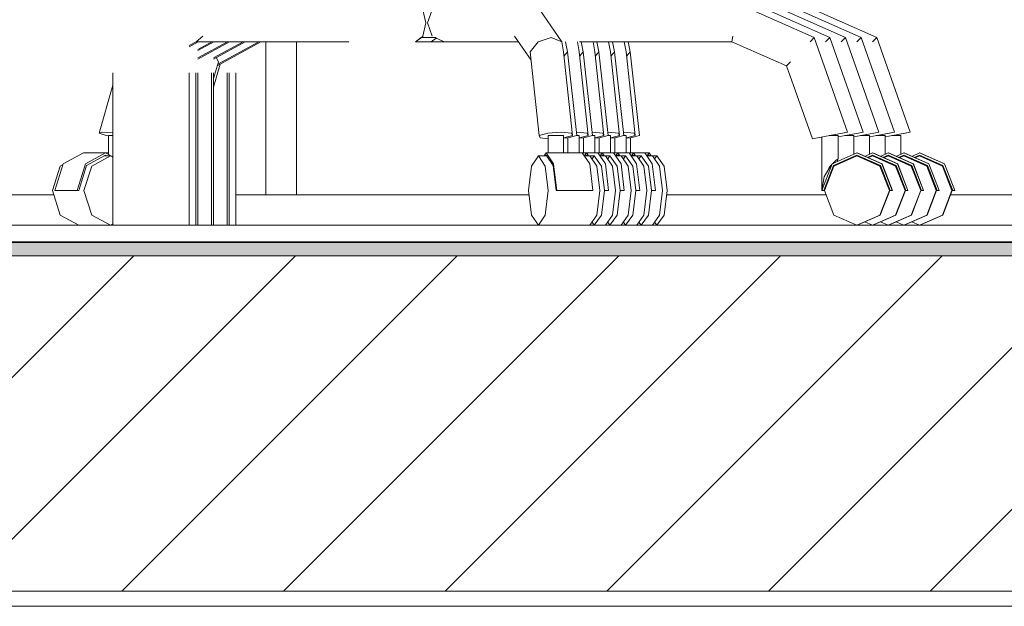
# Model space of a CAD drawing. Header units: millimetres. Extents: x 17009 to 157603, y -19950 to 21829.
# Tile 106 of 208: x 43994 to 44640, y 16580 to 16965. Entities that reach past the tile are written whole.
import ezdxf

# ---------------------------------------------------------------- set-up
doc = ezdxf.new("R2010")
doc.units = ezdxf.units.MM
doc.header["$MEASUREMENT"] = 0
doc.linetypes.add('! STR Pointille', pattern=[175, 100, -75])
for name, color, linetype in [('01-STR_Dalles.ARCHI', 7, 'Continuous'), ('02-CCO_Montants cloisons démontables.ARCHI', 7, 'Continuous'), ('04-SOE_Cloisons .ARCHI', 7, 'Continuous'), ('04-SOE_Faux Plafond.ARCHI', 7, 'Continuous'), ('04-SOE_Revetement de sol.ARCHI', 7, 'Continuous'), ('05-INF _ COTATIONS.ARCHI', 7, 'Continuous'), ('06-REP _ EQUIP MOBI _ hors marché.ARCHI', 7, 'Continuous')]:
    doc.layers.add(name, color=color, linetype=linetype)
doc.styles.add('STYLE_GENERE_1', font='arial.ttf')
doc.dimstyles.new('STYLE_GENERE__1', dxfattribs={"dimtxt": 150, "dimasz": 114, "dimexe": 0.18, "dimexo": 400, "dimgap": 0, "dimtad": 1, "dimlfac": 0.001, "dimzin": 0, "dimdsep": 46, "dimtxsty": 'STYLE_GENERE_1', "dimblk": 'ARROWHEAD_2', "dimblk1": 'ARROWHEAD_2', "dimblk2": 'ARROWHEAD_2', "dimcen": 0.09, "dimclrd": 8, "dimclre": 8, "dimclrt": 8, "dimazin": 0, "dimtfac": 1, "dimtdec": 4, "dimtmove": 0, "dimatfit": 3, "dimfxl": 0, "dimtolj": 1, "dimtzin": 0, "dimarcsym": 0})

# ---------------------------------------------------------------- blocks, each defined once
blk = doc.blocks.new('Élément de coupe_78_1')
at = {"layer": '01-STR_Dalles.ARCHI', "linetype": 'Continuous', "lineweight": 0, "true_color": 0x000000}
h = blk.add_hatch(dxfattribs=at)
h.set_pattern_fill('Hachure_simple_0001', color=18, style=0, pattern_type=2)
h.set_pattern_definition([(45, (0, 0), (-53.03301, 53.03301), [])])
h.paths.add_polyline_path([(30243.7, 16590), (76016.02, 16590), (76016.02, 16810), (30243.7, 16810)])
at = {"layer": '01-STR_Dalles.ARCHI', "color": 7, "linetype": 'Continuous', "lineweight": 5}
blk.add_line((76016.02, 16590), (30462.51, 16590), dxfattribs=at)
at = {"layer": '01-STR_Dalles.ARCHI', "color": 7, "linetype": 'Continuous', "lineweight": 5, "flags": 128}
blk.add_lwpolyline([(46991.63, 16810), (41173.02, 16810), (30462.51, 16810), (30442.51, 16810), (30342.5, 16810)], dxfattribs=at)
blk = doc.blocks.new('Élément de coupe_385_1')
at = {"layer": '04-SOE_Cloisons .ARCHI', "color": 7, "linetype": 'Continuous', "lineweight": 5}
blk.add_line((42915.42, 16819), (45304.96, 16819), dxfattribs=at)
blk = doc.blocks.new('Élément de coupe_486_1')
at = {"layer": '04-SOE_Faux Plafond.ARCHI', "color": 7, "linetype": 'Continuous', "lineweight": 5}
blk.add_line((46991.56, 16580), (30462.51, 16580), dxfattribs=at)
blk = doc.blocks.new('Élément de coupe_563_1')
at = {"layer": '04-SOE_Revetement de sol.ARCHI', "linetype": 'Continuous', "lineweight": 0, "true_color": 0x3f3f3f}
blk.add_hatch(color=250, dxfattribs=at).paths.add_polyline_path([(41173.02, 16810), (46991.63, 16810), (46991.63, 16818.6), (41173.02, 16818.6)])
at = {"layer": '04-SOE_Revetement de sol.ARCHI', "color": 7, "linetype": 'Continuous', "lineweight": 5}
blk.add_line((46991.63, 16818.6), (41173.02, 16818.6), dxfattribs=at)
blk = doc.blocks.new('Élément de coupe_726_1')
at = {"layer": '02-CCO_Montants cloisons démontables.ARCHI', "color": 7, "linetype": 'Continuous', "lineweight": 5}
for p, q in [((44165.61, 16850), (44328.21, 16850)), ((44418.44, 16850), (44523.09, 16850)), ((44604.8, 16850), (45304.96, 16850)), ((44165.61, 16830), (44334.35, 16830)), ((44412.08, 16830), (44543.32, 16830)), ((44543.52, 16830), (44553.58, 16830)), ((44553.78, 16830), (44563.84, 16830)), ((44564.04, 16830), (44574.11, 16830)), ((44574.3, 16830), (44584.37, 16830)), ((44584.57, 16830), (45304.96, 16830))]:
    blk.add_line(p, q, dxfattribs=at)
blk = doc.blocks.new('Élément de coupe_764_1')
at = {"layer": '02-CCO_Montants cloisons démontables.ARCHI', "color": 7, "linetype": 'Continuous', "lineweight": 5}
for p, q in [((44155.61, 16850), (44155.61, 16950.32)), ((44175.61, 16850), (44175.61, 16950.32)), ((44165.61, 16850), (44155.61, 16850))]:
    blk.add_line(p, q, dxfattribs=at)
blk = doc.blocks.new('Élément de coupe_849_1')
at = {"layer": '06-REP _ EQUIP MOBI _ hors marché.ARCHI', "color": 252, "linetype": '! STR Pointille', "lineweight": 5}
for p, q in [((44055.32, 16830), (44055.32, 17555)), ((44105.31, 16830), (44105.31, 17555)), ((44109.74, 16830), (44109.74, 16949.48)), ((44055.32, 16830), (44058.59, 16830)), ((44058.59, 16830), (44067.68, 16830)), ((44067.68, 16830), (44080.16, 16830)), ((44080.16, 16830), (44092.68, 16830)), ((44092.68, 16830), (44101.89, 16830)), ((44101.89, 16830), (44105.31, 16830)), ((44105.31, 16830), (44106.31, 16830)), ((44106.31, 16830), (44109.74, 16830))]:
    blk.add_line(p, q, dxfattribs=at)
blk = doc.blocks.new('Élément de coupe_850_1')
at = {"layer": '06-REP _ EQUIP MOBI _ hors marché.ARCHI', "color": 252, "linetype": '! STR Pointille', "lineweight": 5}
for p, q in [((44121.34, 16830), (44121.34, 16944.58)), ((44130.25, 16830), (44130.25, 16938.21)), ((44119.99, 16830), (44121.34, 16830)), ((44121.34, 16830), (44126.82, 16830)), ((44126.82, 16830), (44130.25, 16830))]:
    blk.add_line(p, q, dxfattribs=at)
blk = doc.blocks.new('Élément de coupe_852_1')
at = {"layer": '06-REP _ EQUIP MOBI _ hors marché.ARCHI', "color": 252, "linetype": '! STR Pointille', "lineweight": 5}
for p, q in [((44111.08, 16830), (44111.08, 16950.21)), ((44119.99, 16830), (44119.99, 16943.84)), ((44109.74, 16830), (44111.08, 16830)), ((44111.08, 16830), (44116.57, 16830)), ((44116.57, 16830), (44119.99, 16830))]:
    blk.add_line(p, q, dxfattribs=at)
blk = doc.blocks.new('Élément de coupe_858_1')
at = {"layer": '06-REP _ EQUIP MOBI _ hors marché.ARCHI', "color": 252, "linetype": '! STR Pointille', "lineweight": 5}
for p, q in [((44556.3, 16953.1), (44506.9, 16974.95)), ((44123.74, 16934.63), (44152.32, 16950.32)), ((44124.02, 16935.6), (44151.05, 16950.32)), ((44392, 16943.76), (44390.73, 16950.32)), ((44393.3, 16950.32), (44394.49, 16943.76)), ((44556.3, 16953.1), (44553.61, 16950.37)), ((44578.26, 16891.08), (44556.3, 16953.1)), ((44397.91, 16888.83), (44392, 16943.76)), ((44394.49, 16943.76), (44392.3, 16940.99)), ((44400.6, 16888.83), (44394.49, 16943.76)), ((44121.34, 16926.29), (44124.47, 16937.16)), ((44121.34, 16920.62), (44125.64, 16935.67)), ((44124.47, 16937.16), (44123.12, 16939.93)), ((44390.42, 16891.08), (44390.09, 16891.06)), ((44397.17, 16890.42), (44390.42, 16891.08)), ((44397.91, 16888.83), (44397.17, 16890.42)), ((44574.83, 16890.42), (44566.66, 16888.83)), ((44566.78, 16888.83), (44574.92, 16890.42)), ((44578.26, 16891.08), (44574.83, 16890.42)), ((44574.92, 16890.42), (44578.26, 16891.08)), ((44391.65, 16888.74), (44390, 16888.74)), ((44391.99, 16888.74), (44391.65, 16888.74)), ((44391.99, 16877.37), (44391.99, 16888.74)), ((44394.83, 16887.24), (44391.99, 16887.03)), ((44391.99, 16887.22), (44392.21, 16887.24)), ((44392.21, 16887.24), (44397.91, 16888.83)), ((44394.7, 16877.37), (44394.7, 16887.23)), ((44400.6, 16888.83), (44394.83, 16887.24)), ((44566.66, 16888.83), (44561.78, 16887.88)), ((44566.69, 16888.74), (44566.2, 16888.74)), ((44566.3, 16888.74), (44566.78, 16888.83)), ((44570.46, 16888.74), (44566.69, 16888.74)), ((44572.04, 16888.74), (44570.46, 16888.74)), ((44572.04, 16876.44), (44572.04, 16888.74)), ((44404.15, 16877.37), (44396.76, 16877.37)), ((44404.15, 16877.37), (44409.1, 16870.15)), ((44404.15, 16877.37), (44407.02, 16877.37)), ((44405.68, 16875.47), (44407.02, 16877.37)), ((44407.02, 16877.37), (44408.37, 16875.47)), ((44579.34, 16875.13), (44584.4, 16877.37)), ((44584.4, 16877.37), (44600.71, 16870.15)), ((44584.54, 16877.37), (44584.4, 16877.37)), ((44584.54, 16877.37), (44600.85, 16870.15)), ((44409.22, 16875.47), (44405.45, 16875.47)), ((44407.02, 16875.95), (44406.69, 16875.47)), ((44407.36, 16875.47), (44407.02, 16875.95)), ((44409.1, 16870.15), (44411.15, 16852.74)), ((44409.22, 16875.47), (44413.79, 16868.81)), ((44409.22, 16875.47), (44412.08, 16875.47)), ((44410.62, 16873.43), (44412.08, 16875.47)), ((44412.08, 16875.47), (44416.81, 16868.81)), ((44572.04, 16874.56), (44572.04, 16874.96)), ((44577.21, 16874.19), (44577.66, 16874.39)), ((44579.27, 16873.68), (44578.82, 16873.48)), ((44579.34, 16873.65), (44578.88, 16873.45)), ((44579.34, 16873.25), (44579.79, 16873.45)), ((44584.4, 16875.95), (44580.94, 16874.42)), ((44584.47, 16875.92), (44581.01, 16874.39)), ((44581.46, 16874.19), (44584.37, 16875.47)), ((44584.37, 16875.47), (44599.43, 16868.81)), ((44584.57, 16875.47), (44584.37, 16875.47)), ((44599.77, 16869.15), (44584.4, 16875.95)), ((44584.57, 16875.47), (44599.63, 16868.81)), ((44600.71, 16870.15), (44607.47, 16852.74)), ((44600.85, 16870.15), (44607.61, 16852.74)), ((44413.79, 16868.81), (44415.69, 16852.74)), ((44416.81, 16868.81), (44418.77, 16852.74)), ((44599.43, 16868.81), (44605.67, 16852.74)), ((44599.63, 16868.81), (44605.86, 16852.74)), ((44606.14, 16852.74), (44599.77, 16869.15)), ((44411.15, 16852.74), (44408.51, 16852.74)), ((44415.69, 16852.74), (44413.79, 16836.66)), ((44418.77, 16852.74), (44416.81, 16836.66)), ((44605.67, 16852.74), (44599.43, 16836.66)), ((44605.86, 16852.74), (44599.63, 16836.66)), ((44607.47, 16852.74), (44606.14, 16852.74)), ((44607.61, 16852.74), (44607.47, 16852.74)), ((44413.79, 16836.66), (44409.22, 16830)), ((44412.08, 16830), (44410.62, 16832.04)), ((44416.81, 16836.66), (44412.08, 16830)), ((44584.37, 16830), (44579.34, 16832.23)), ((44599.43, 16836.66), (44584.37, 16830)), ((44599.63, 16836.66), (44584.57, 16830)), ((44409.22, 16830), (44401.82, 16830)), ((44409.22, 16830), (44412.08, 16830)), ((44584.57, 16830), (44584.37, 16830))]:
    blk.add_line(p, q, dxfattribs=at)
blk = doc.blocks.new('Élément de coupe_859_1')
at = {"layer": '06-REP _ EQUIP MOBI _ hors marché.ARCHI', "color": 252, "linetype": '! STR Pointille', "lineweight": 5}
for p, q in [((44546.03, 16953.1), (44496.63, 16974.95)), ((44121.34, 16938.95), (44142.05, 16950.32)), ((44121.34, 16939.73), (44140.79, 16950.32)), ((44381.74, 16943.76), (44380.47, 16950.32)), ((44383.03, 16950.32), (44384.23, 16943.76)), ((44546.03, 16953.1), (44543.35, 16950.37)), ((44567.99, 16891.08), (44546.03, 16953.1)), ((44387.65, 16888.83), (44381.74, 16943.76)), ((44384.23, 16943.76), (44382.04, 16940.99)), ((44390.34, 16888.83), (44384.23, 16943.76)), ((44380.16, 16891.08), (44379.83, 16891.06)), ((44386.91, 16890.42), (44380.16, 16891.08)), ((44387.65, 16888.83), (44386.91, 16890.42)), ((44564.57, 16890.42), (44556.39, 16888.83)), ((44556.52, 16888.83), (44564.66, 16890.42)), ((44567.99, 16891.08), (44564.57, 16890.42)), ((44564.66, 16890.42), (44567.99, 16891.08)), ((44381.39, 16888.74), (44379.73, 16888.74)), ((44381.73, 16888.74), (44381.39, 16888.74)), ((44381.73, 16877.37), (44381.73, 16888.74)), ((44384.57, 16887.24), (44381.73, 16887.03)), ((44381.73, 16887.22), (44381.95, 16887.24)), ((44381.95, 16887.24), (44387.65, 16888.83)), ((44384.44, 16877.37), (44384.44, 16887.23)), ((44390.34, 16888.83), (44384.57, 16887.24)), ((44556.39, 16888.83), (44551.52, 16887.88)), ((44556.43, 16888.74), (44555.94, 16888.74)), ((44556.03, 16888.74), (44556.52, 16888.83)), ((44560.2, 16888.74), (44556.43, 16888.74)), ((44561.78, 16888.74), (44560.2, 16888.74)), ((44561.78, 16876.44), (44561.78, 16888.74)), ((44393.88, 16877.37), (44386.5, 16877.37)), ((44393.88, 16877.37), (44398.84, 16870.15)), ((44393.88, 16877.37), (44396.76, 16877.37)), ((44395.41, 16875.47), (44396.76, 16877.37)), ((44396.76, 16877.37), (44398.11, 16875.47)), ((44569.07, 16875.13), (44574.14, 16877.37)), ((44574.14, 16877.37), (44590.45, 16870.15)), ((44574.27, 16877.37), (44574.14, 16877.37)), ((44574.27, 16877.37), (44590.59, 16870.15)), ((44398.96, 16875.47), (44395.19, 16875.47)), ((44396.76, 16875.95), (44396.42, 16875.47)), ((44397.1, 16875.47), (44396.76, 16875.95)), ((44398.84, 16870.15), (44400.89, 16852.74)), ((44398.96, 16875.47), (44403.53, 16868.81)), ((44398.96, 16875.47), (44401.82, 16875.47)), ((44400.36, 16873.43), (44401.82, 16875.47)), ((44401.82, 16875.47), (44406.55, 16868.81)), ((44561.78, 16874.56), (44561.78, 16874.96)), ((44566.95, 16874.19), (44567.4, 16874.39)), ((44569.01, 16873.68), (44568.55, 16873.48)), ((44569.07, 16873.65), (44568.62, 16873.45)), ((44569.07, 16873.25), (44569.53, 16873.45)), ((44574.14, 16875.95), (44570.68, 16874.42)), ((44574.21, 16875.92), (44570.75, 16874.39)), ((44571.2, 16874.19), (44574.11, 16875.47)), ((44574.11, 16875.47), (44589.17, 16868.81)), ((44574.3, 16875.47), (44574.11, 16875.47)), ((44589.51, 16869.15), (44574.14, 16875.95)), ((44574.3, 16875.47), (44589.36, 16868.81)), ((44590.45, 16870.15), (44597.21, 16852.74)), ((44590.59, 16870.15), (44597.35, 16852.74)), ((44403.53, 16868.81), (44405.43, 16852.74)), ((44406.55, 16868.81), (44408.51, 16852.74)), ((44589.17, 16868.81), (44595.4, 16852.74)), ((44589.36, 16868.81), (44595.6, 16852.74)), ((44595.88, 16852.74), (44589.51, 16869.15)), ((44400.89, 16852.74), (44398.25, 16852.74)), ((44405.43, 16852.74), (44403.53, 16836.66)), ((44408.51, 16852.74), (44406.55, 16836.66)), ((44595.4, 16852.74), (44589.17, 16836.66)), ((44595.6, 16852.74), (44589.36, 16836.66)), ((44597.21, 16852.74), (44595.88, 16852.74)), ((44597.35, 16852.74), (44597.21, 16852.74)), ((44403.53, 16836.66), (44398.96, 16830)), ((44401.82, 16830), (44400.36, 16832.04)), ((44406.55, 16836.66), (44401.82, 16830)), ((44574.11, 16830), (44569.07, 16832.23)), ((44589.17, 16836.66), (44574.11, 16830)), ((44589.36, 16836.66), (44574.3, 16830)), ((44398.96, 16830), (44391.55, 16830)), ((44398.96, 16830), (44401.82, 16830)), ((44574.3, 16830), (44574.11, 16830))]:
    blk.add_line(p, q, dxfattribs=at)
blk = doc.blocks.new('Élément de coupe_860_1')
at = {"layer": '06-REP _ EQUIP MOBI _ hors marché.ARCHI', "color": 252, "linetype": '! STR Pointille', "lineweight": 5}
for p, q in [((44535.77, 16953.1), (44486.37, 16974.95)), ((44111.08, 16938.95), (44131.79, 16950.32)), ((44111.08, 16939.73), (44130.53, 16950.32)), ((44264.12, 16950.32), (44272.56, 16950.32)), ((44371.48, 16943.76), (44370.21, 16950.32)), ((44372.77, 16950.32), (44373.97, 16943.76)), ((44535.77, 16953.1), (44533.08, 16950.37)), ((44557.73, 16891.08), (44535.77, 16953.1)), ((44377.39, 16888.83), (44371.48, 16943.76)), ((44373.97, 16943.76), (44371.78, 16940.99)), ((44380.08, 16888.83), (44373.97, 16943.76)), ((44369.9, 16891.08), (44369.57, 16891.06)), ((44376.65, 16890.42), (44369.9, 16891.08)), ((44377.39, 16888.83), (44376.65, 16890.42)), ((44554.31, 16890.42), (44546.13, 16888.83)), ((44546.26, 16888.83), (44554.4, 16890.42)), ((44557.73, 16891.08), (44554.31, 16890.42)), ((44554.4, 16890.42), (44557.73, 16891.08)), ((44371.13, 16888.74), (44369.47, 16888.74)), ((44371.47, 16888.74), (44371.13, 16888.74)), ((44371.47, 16877.37), (44371.47, 16888.74)), ((44374.31, 16887.24), (44371.47, 16887.03)), ((44371.47, 16887.22), (44371.69, 16887.24)), ((44371.69, 16887.24), (44377.39, 16888.83)), ((44374.18, 16877.37), (44374.18, 16887.23)), ((44380.08, 16888.83), (44374.31, 16887.24)), ((44546.13, 16888.83), (44541.26, 16887.88)), ((44546.17, 16888.74), (44545.68, 16888.74)), ((44545.77, 16888.74), (44546.26, 16888.83)), ((44549.94, 16888.74), (44546.17, 16888.74)), ((44551.52, 16888.74), (44549.94, 16888.74)), ((44551.52, 16876.44), (44551.52, 16888.74)), ((44383.62, 16877.37), (44376.24, 16877.37)), ((44383.62, 16877.37), (44388.58, 16870.15)), ((44383.62, 16877.37), (44386.5, 16877.37)), ((44385.15, 16875.47), (44386.5, 16877.37)), ((44386.5, 16877.37), (44387.85, 16875.47)), ((44558.81, 16875.13), (44563.87, 16877.37)), ((44563.87, 16877.37), (44580.19, 16870.15)), ((44564.01, 16877.37), (44563.87, 16877.37)), ((44564.01, 16877.37), (44580.33, 16870.15)), ((44388.7, 16875.47), (44384.92, 16875.47)), ((44386.5, 16875.95), (44386.16, 16875.47)), ((44386.84, 16875.47), (44386.5, 16875.95)), ((44388.58, 16870.15), (44390.63, 16852.74)), ((44388.7, 16875.47), (44393.27, 16868.81)), ((44388.7, 16875.47), (44391.55, 16875.47)), ((44390.1, 16873.43), (44391.55, 16875.47)), ((44391.55, 16875.47), (44396.29, 16868.81)), ((44551.52, 16874.56), (44551.52, 16874.96)), ((44556.69, 16874.19), (44557.14, 16874.39)), ((44558.74, 16873.68), (44558.29, 16873.48)), ((44558.81, 16873.65), (44558.36, 16873.45)), ((44558.81, 16873.25), (44559.26, 16873.45)), ((44563.87, 16875.95), (44560.42, 16874.42)), ((44563.94, 16875.92), (44560.49, 16874.39)), ((44560.94, 16874.19), (44563.84, 16875.47)), ((44563.84, 16875.47), (44578.9, 16868.81)), ((44564.04, 16875.47), (44563.84, 16875.47)), ((44579.25, 16869.15), (44563.87, 16875.95)), ((44564.04, 16875.47), (44579.1, 16868.81)), ((44580.19, 16870.15), (44586.95, 16852.74)), ((44580.33, 16870.15), (44587.08, 16852.74)), ((44393.27, 16868.81), (44395.16, 16852.74)), ((44396.29, 16868.81), (44398.25, 16852.74)), ((44578.9, 16868.81), (44585.14, 16852.74)), ((44579.1, 16868.81), (44585.34, 16852.74)), ((44585.62, 16852.74), (44579.25, 16869.15)), ((44390.63, 16852.74), (44387.99, 16852.74)), ((44395.16, 16852.74), (44393.27, 16836.66)), ((44398.25, 16852.74), (44396.29, 16836.66)), ((44585.14, 16852.74), (44578.9, 16836.66)), ((44585.34, 16852.74), (44579.1, 16836.66)), ((44586.95, 16852.74), (44585.62, 16852.74)), ((44587.08, 16852.74), (44586.95, 16852.74)), ((44393.27, 16836.66), (44388.7, 16830)), ((44391.55, 16830), (44390.1, 16832.04)), ((44396.29, 16836.66), (44391.55, 16830)), ((44563.84, 16830), (44558.81, 16832.23)), ((44578.9, 16836.66), (44563.84, 16830)), ((44579.1, 16836.66), (44564.04, 16830)), ((44388.7, 16830), (44381.29, 16830)), ((44388.7, 16830), (44391.55, 16830)), ((44564.04, 16830), (44563.84, 16830))]:
    blk.add_line(p, q, dxfattribs=at)
blk = doc.blocks.new('Élément de coupe_861_1')
at = {"layer": '06-REP _ EQUIP MOBI _ hors marché.ARCHI', "color": 252, "linetype": '! STR Pointille', "lineweight": 5}
for p, q in [((44525.51, 16953.1), (44476.11, 16974.95)), ((44111.08, 16944.58), (44121.53, 16950.32)), ((44111.08, 16945.32), (44120.26, 16950.32)), ((44253.85, 16950.32), (44264.01, 16950.32)), ((44264.01, 16950.32), (44267.25, 16952.78)), ((44267.35, 16952.73), (44264.12, 16950.32)), ((44361.22, 16943.76), (44359.95, 16950.32)), ((44362.51, 16950.32), (44363.7, 16943.76)), ((44525.51, 16953.1), (44522.82, 16950.37)), ((44547.47, 16891.08), (44525.51, 16953.1)), ((44367.12, 16888.83), (44361.22, 16943.76)), ((44363.7, 16943.76), (44361.52, 16940.99)), ((44369.82, 16888.83), (44363.7, 16943.76)), ((44359.64, 16891.08), (44359.31, 16891.06)), ((44366.38, 16890.42), (44359.64, 16891.08)), ((44367.12, 16888.83), (44366.38, 16890.42)), ((44544.05, 16890.42), (44535.87, 16888.83)), ((44536, 16888.83), (44544.14, 16890.42)), ((44547.47, 16891.08), (44544.05, 16890.42)), ((44544.14, 16890.42), (44547.47, 16891.08)), ((44360.86, 16888.74), (44359.21, 16888.74)), ((44361.21, 16888.74), (44360.86, 16888.74)), ((44361.21, 16877.37), (44361.21, 16888.74)), ((44364.04, 16887.24), (44361.21, 16887.03)), ((44361.21, 16887.22), (44361.43, 16887.24)), ((44361.43, 16887.24), (44367.12, 16888.83)), ((44363.92, 16877.37), (44363.92, 16887.23)), ((44369.82, 16888.83), (44364.04, 16887.24)), ((44535.87, 16888.83), (44531, 16887.88)), ((44535.9, 16888.74), (44535.42, 16888.74)), ((44535.51, 16888.74), (44536, 16888.83)), ((44539.68, 16888.74), (44535.9, 16888.74)), ((44541.26, 16888.74), (44539.68, 16888.74)), ((44541.26, 16876.44), (44541.26, 16888.74)), ((44373.36, 16877.37), (44365.98, 16877.37)), ((44373.36, 16877.37), (44378.32, 16870.15)), ((44373.36, 16877.37), (44376.24, 16877.37)), ((44374.89, 16875.47), (44376.24, 16877.37)), ((44376.24, 16877.37), (44377.58, 16875.47)), ((44548.55, 16875.13), (44553.61, 16877.37)), ((44553.61, 16877.37), (44569.93, 16870.15)), ((44553.75, 16877.37), (44553.61, 16877.37)), ((44553.75, 16877.37), (44570.07, 16870.15)), ((44378.43, 16875.47), (44374.66, 16875.47)), ((44376.24, 16875.95), (44375.9, 16875.47)), ((44376.57, 16875.47), (44376.24, 16875.95)), ((44378.32, 16870.15), (44380.37, 16852.74)), ((44378.43, 16875.47), (44383.01, 16868.81)), ((44378.43, 16875.47), (44381.29, 16875.47)), ((44379.84, 16873.43), (44381.29, 16875.47)), ((44381.29, 16875.47), (44386.03, 16868.81)), ((44530.61, 16871.73), (44530.61, 16873.2)), ((44530.61, 16869.85), (44530.61, 16870.25)), ((44541.26, 16874.56), (44541.26, 16874.96)), ((44546.42, 16874.19), (44546.87, 16874.39)), ((44548.48, 16873.68), (44548.03, 16873.48)), ((44548.55, 16873.65), (44548.1, 16873.45)), ((44548.55, 16873.25), (44549, 16873.45)), ((44553.61, 16875.95), (44550.16, 16874.42)), ((44553.68, 16875.92), (44550.23, 16874.39)), ((44550.68, 16874.19), (44553.58, 16875.47)), ((44553.58, 16875.47), (44568.64, 16868.81)), ((44553.78, 16875.47), (44553.58, 16875.47)), ((44568.99, 16869.15), (44553.61, 16875.95)), ((44553.78, 16875.47), (44568.84, 16868.81)), ((44569.93, 16870.15), (44576.68, 16852.74)), ((44570.07, 16870.15), (44576.82, 16852.74)), ((44383.01, 16868.81), (44384.9, 16852.74)), ((44386.03, 16868.81), (44387.99, 16852.74)), ((44568.64, 16868.81), (44574.88, 16852.74)), ((44568.84, 16868.81), (44575.08, 16852.74)), ((44575.35, 16852.74), (44568.99, 16869.15)), ((44380.37, 16852.74), (44377.72, 16852.74)), ((44384.9, 16852.74), (44383.01, 16836.66)), ((44387.99, 16852.74), (44386.03, 16836.66)), ((44574.88, 16852.74), (44568.64, 16836.66)), ((44575.08, 16852.74), (44568.84, 16836.66)), ((44576.68, 16852.74), (44575.35, 16852.74)), ((44576.82, 16852.74), (44576.68, 16852.74)), ((44383.01, 16836.66), (44378.43, 16830)), ((44381.29, 16830), (44379.84, 16832.04)), ((44386.03, 16836.66), (44381.29, 16830)), ((44553.58, 16830), (44548.55, 16832.23)), ((44568.64, 16836.66), (44553.58, 16830)), ((44568.84, 16836.66), (44553.78, 16830)), ((44378.43, 16830), (44371.03, 16830)), ((44378.43, 16830), (44381.29, 16830)), ((44553.78, 16830), (44553.58, 16830))]:
    blk.add_line(p, q, dxfattribs=at)
blk = doc.blocks.new('Élément de coupe_864_1')
at = {"layer": '06-REP _ EQUIP MOBI _ hors marché.ARCHI', "color": 252, "linetype": '! STR Pointille', "lineweight": 5}
for p, q in [((44136.02, 16830), (44136.02, 16941.37)), ((44131.6, 16830), (44131.6, 16938.95)), ((44131.6, 16830), (44130.25, 16830)), ((44132.59, 16830), (44131.6, 16830)), ((44136.02, 16830), (44132.59, 16830))]:
    blk.add_line(p, q, dxfattribs=at)
blk = doc.blocks.new('Élément de coupe_1003_1')
at = {"layer": '02-CCO_Montants cloisons démontables.ARCHI', "color": 7, "linetype": 'Continuous', "lineweight": 5}
for p, q in [((43924.73, 16850), (44016.47, 16850)), ((44136.02, 16850), (44155.61, 16850)), ((43907.96, 16830), (44032.91, 16830)), ((44136.02, 16830), (44165.61, 16830))]:
    blk.add_line(p, q, dxfattribs=at)
blk = doc.blocks.new('Élément de coupe_1145_1')
at = {"layer": '06-REP _ EQUIP MOBI _ hors marché.ARCHI', "color": 252, "linetype": '! STR Pointille', "lineweight": 5}
for p, q in [((44515.25, 16953.1), (44465.85, 16974.95)), ((44260.47, 16962.63), (44258.5, 16971.34)), ((44264.79, 16971.34), (44261.57, 16962.63)), ((44349.68, 16950.37), (44335.27, 16971.34)), ((44258.5, 16953.92), (44260.47, 16962.63)), ((44261.57, 16962.63), (44264.79, 16953.92)), ((44110, 16950.32), (44114.21, 16953.92)), ((44257.83, 16953.41), (44258.5, 16953.92)), ((44329.58, 16938.14), (44318.74, 16953.92)), ((44461.89, 16953.92), (44461.26, 16950.32)), ((44105.31, 16947.05), (44111.27, 16950.32)), ((44105.31, 16947.76), (44110, 16950.32)), ((44110, 16950.32), (44253.74, 16950.32)), ((44253.74, 16950.32), (44257.49, 16953.16)), ((44257.66, 16953.16), (44253.85, 16950.32)), ((44267.33, 16953.16), (44257.2, 16953.16)), ((44266.44, 16953.16), (44272.56, 16950.32)), ((44321.22, 16950.32), (44272.56, 16950.32)), ((44334.13, 16950.37), (44328.97, 16943.76)), ((44342.71, 16953.1), (44334.13, 16950.37)), ((44349.68, 16950.37), (44342.71, 16953.1)), ((44350.96, 16943.76), (44349.68, 16950.37)), ((44461.26, 16950.32), (44349.69, 16950.32)), ((44352.25, 16950.32), (44353.44, 16943.76)), ((44497.2, 16934.42), (44461.26, 16950.32)), ((44515.25, 16953.1), (44512.56, 16950.37)), ((44537.21, 16891.08), (44515.25, 16953.1)), ((44334.88, 16888.83), (44328.97, 16943.76)), ((44356.86, 16888.83), (44350.96, 16943.76)), ((44353.44, 16943.76), (44351.25, 16940.99)), ((44359.55, 16888.83), (44353.44, 16943.76)), ((44499.8, 16937.16), (44497.2, 16934.42)), ((44514.14, 16886.58), (44497.2, 16934.42)), ((44046.3, 16890.42), (44055.32, 16921.79)), ((44048.31, 16891.08), (44046.3, 16890.42)), ((44046.3, 16890.42), (44050.95, 16888.83)), ((44055.32, 16890.47), (44048.31, 16891.08)), ((44340.58, 16890.42), (44334.88, 16888.83)), ((44349.38, 16891.08), (44340.58, 16890.42)), ((44356.12, 16890.42), (44349.38, 16891.08)), ((44356.86, 16888.83), (44356.12, 16890.42)), ((44533.78, 16890.42), (44525.61, 16888.83)), ((44525.74, 16888.83), (44533.87, 16890.42)), ((44537.21, 16891.08), (44533.78, 16890.42)), ((44533.87, 16890.42), (44537.21, 16891.08)), ((44050.95, 16888.83), (44052.43, 16888.56)), ((44053.36, 16888.74), (44052.43, 16888.74)), ((44052.43, 16876.33), (44052.43, 16888.74)), ((44055.32, 16888.74), (44053.36, 16888.74)), ((44334.88, 16888.83), (44335.62, 16887.24)), ((44335.62, 16887.24), (44340.8, 16886.73)), ((44343.43, 16888.74), (44340.8, 16888.74)), ((44340.8, 16877.37), (44340.8, 16888.74)), ((44347.49, 16888.74), (44343.43, 16888.74)), ((44350.6, 16888.74), (44347.49, 16888.74)), ((44350.94, 16888.74), (44350.6, 16888.74)), ((44350.94, 16877.37), (44350.94, 16888.74)), ((44353.78, 16887.24), (44350.94, 16887.03)), ((44350.94, 16887.22), (44351.17, 16887.24)), ((44351.17, 16887.24), (44356.86, 16888.83)), ((44353.66, 16877.37), (44353.66, 16887.23)), ((44359.55, 16888.83), (44353.78, 16887.24)), ((44517.47, 16887.24), (44514.14, 16886.58)), ((44514.14, 16886.58), (44517.56, 16887.24)), ((44525.61, 16888.83), (44517.47, 16887.24)), ((44517.56, 16887.24), (44520.35, 16887.78)), ((44520.35, 16852.91), (44520.35, 16887.79)), ((44525.64, 16888.74), (44525.16, 16888.74)), ((44525.25, 16888.74), (44525.74, 16888.83)), ((44529.42, 16888.74), (44525.64, 16888.74)), ((44531, 16888.74), (44529.42, 16888.74)), ((44531, 16873.49), (44531, 16888.74)), ((44036.02, 16877.37), (44022.76, 16870.15)), ((44050.51, 16877.37), (44036.02, 16877.37)), ((44050.51, 16877.37), (44037.26, 16870.15)), ((44055.32, 16874.75), (44050.51, 16877.37)), ((44050.51, 16877.37), (44052.43, 16877.37)), ((44338.12, 16875.47), (44339.43, 16877.37)), ((44339.43, 16877.37), (44344.38, 16870.15)), ((44363.1, 16877.37), (44339.43, 16877.37)), ((44363.1, 16877.37), (44368.05, 16870.15)), ((44363.1, 16877.37), (44365.98, 16877.37)), ((44364.63, 16875.47), (44365.98, 16877.37)), ((44365.98, 16877.37), (44367.32, 16875.47)), ((44527.04, 16870.15), (44543.35, 16877.37)), ((44543.35, 16877.37), (44559.67, 16870.15)), ((44543.49, 16877.37), (44543.35, 16877.37)), ((44543.49, 16877.37), (44559.8, 16870.15)), ((44022.76, 16870.15), (44017.28, 16852.74)), ((44022.69, 16869.91), (44020.68, 16868.81)), ((44037.26, 16870.15), (44031.77, 16852.74)), ((44038.02, 16869.15), (44050.51, 16875.95)), ((44053.62, 16875.47), (44041.38, 16868.81)), ((44053.62, 16875.47), (44049.64, 16875.47)), ((44050.51, 16875.95), (44051.38, 16875.47)), ((44055.32, 16874.55), (44053.62, 16875.47)), ((44329.78, 16868.81), (44334.35, 16875.47)), ((44334.35, 16875.47), (44338.93, 16868.81)), ((44339.75, 16875.47), (44334.35, 16875.47)), ((44339.43, 16875.95), (44339.1, 16875.47)), ((44344.09, 16869.15), (44339.43, 16875.95)), ((44344.38, 16870.15), (44346.43, 16852.74)), ((44368.17, 16875.47), (44364.4, 16875.47)), ((44365.98, 16875.95), (44365.64, 16875.47)), ((44366.31, 16875.47), (44365.98, 16875.95)), ((44368.05, 16870.15), (44370.11, 16852.74)), ((44368.17, 16875.47), (44372.75, 16868.81)), ((44368.17, 16875.47), (44371.03, 16875.47)), ((44369.58, 16873.43), (44371.03, 16875.47)), ((44371.03, 16875.47), (44375.76, 16868.81)), ((44520.28, 16852.74), (44527.04, 16870.15)), ((44529.42, 16872.33), (44527.48, 16870.35)), ((44527.57, 16870.39), (44529.46, 16872.33)), ((44543.35, 16875.95), (44527.98, 16869.15)), ((44543.42, 16875.92), (44528.12, 16869.15)), ((44528.26, 16868.81), (44543.32, 16875.47)), ((44531, 16873.49), (44529.42, 16872.33)), ((44529.46, 16872.33), (44531, 16873.49)), ((44543.32, 16875.47), (44558.38, 16868.81)), ((44543.52, 16875.47), (44543.32, 16875.47)), ((44558.72, 16869.15), (44543.35, 16875.95)), ((44543.52, 16875.47), (44558.58, 16868.81)), ((44559.67, 16870.15), (44566.42, 16852.74)), ((44559.8, 16870.15), (44566.56, 16852.74)), ((44020.68, 16868.81), (44015.61, 16852.74)), ((44032.85, 16852.74), (44038.02, 16869.15)), ((44041.38, 16868.81), (44036.32, 16852.74)), ((44327.88, 16852.74), (44329.78, 16868.81)), ((44338.93, 16868.81), (44340.82, 16852.74)), ((44346.03, 16852.74), (44344.09, 16869.15)), ((44372.75, 16868.81), (44374.64, 16852.74)), ((44375.76, 16868.81), (44377.72, 16852.74)), ((44527.98, 16869.15), (44521.61, 16852.74)), ((44528.12, 16869.15), (44521.75, 16852.74)), ((44525.64, 16868.48), (44521.89, 16861.64)), ((44521.93, 16861.64), (44525.7, 16868.48)), ((44522.02, 16852.74), (44528.26, 16868.81)), ((44526.87, 16869.73), (44525.64, 16868.48)), ((44525.7, 16868.48), (44526.84, 16869.64)), ((44558.38, 16868.81), (44564.62, 16852.74)), ((44558.58, 16868.81), (44564.82, 16852.74)), ((44565.09, 16852.74), (44558.72, 16869.15)), ((44521.89, 16861.64), (44520.4, 16853.06)), ((44520.41, 16853.07), (44521.93, 16861.64)), ((44015.61, 16852.74), (44020.68, 16836.66)), ((44031.77, 16852.74), (44017.28, 16852.74)), ((44031.77, 16852.74), (44032.85, 16852.74)), ((44036.32, 16852.74), (44041.38, 16836.66)), ((44329.78, 16836.66), (44327.88, 16852.74)), ((44340.82, 16852.74), (44338.93, 16836.66)), ((44346.43, 16852.74), (44346.03, 16852.74)), ((44370.11, 16852.74), (44346.43, 16852.74)), ((44374.64, 16852.74), (44372.75, 16836.66)), ((44377.72, 16852.74), (44375.76, 16836.66)), ((44521.61, 16852.74), (44520.28, 16852.74)), ((44521.75, 16852.74), (44521.61, 16852.74)), ((44528.26, 16836.66), (44522.02, 16852.74)), ((44564.62, 16852.74), (44558.38, 16836.66)), ((44564.82, 16852.74), (44558.58, 16836.66)), ((44566.42, 16852.74), (44565.09, 16852.74)), ((44566.56, 16852.74), (44566.42, 16852.74)), ((44020.68, 16836.66), (44032.91, 16830)), ((44041.38, 16836.66), (44053.62, 16830)), ((44334.35, 16830), (44329.78, 16836.66)), ((44338.93, 16836.66), (44334.35, 16830)), ((44372.75, 16836.66), (44368.17, 16830)), ((44371.03, 16830), (44369.58, 16832.04)), ((44375.76, 16836.66), (44371.03, 16830)), ((44543.32, 16830), (44528.26, 16836.66)), ((44558.38, 16836.66), (44543.32, 16830)), ((44558.58, 16836.66), (44543.52, 16830)), ((44053.62, 16830), (44032.91, 16830)), ((44053.62, 16830), (44055.32, 16830.93)), ((44053.62, 16830), (44055.32, 16830)), ((44368.17, 16830), (44334.35, 16830)), ((44368.17, 16830), (44371.03, 16830)), ((44543.52, 16830), (44543.32, 16830))]:
    blk.add_line(p, q, dxfattribs=at)
blk = doc.blocks.new('*D1241')
at = {"layer": '05-INF _ COTATIONS.ARCHI', "color": 8, "linetype": 'Continuous', "lineweight": 5}
for p, q in [((31634.59, 19710), (31634.59, 19783.35)), ((31709.59, 19666.7), (31559.59, 19753.3)), ((32034.59, 19710), (31522.09, 19710)), ((31634.59, 16818.6), (31634.59, 19710)), ((31559.59, 16861.9), (31709.59, 16775.3)), ((32034.59, 16818.6), (31522.09, 16818.6)), ((31634.59, 16745.25), (31634.59, 16818.6))]:
    blk.add_line(p, q, dxfattribs=at)
at = {"layer": '05-INF _ COTATIONS.ARCHI', "color": 8, "lineweight": 5, "insert": (31604.59, 18064.11), "char_height": 150, "attachment_point": 7, "rotation": 90, "style": 'STYLE_GENERE_1'}
blk.add_mtext('\\A1;{\\pql;\\fArial|b0|i0|c0|p0;\\W1.000000;2,89}', dxfattribs=at)
blk = doc.blocks.new('ARROWHEAD_2')
at = {"color": 0, "linetype": 'Continuous', "lineweight": 0}
for p, q in [((-0.3781, -0.655), (0.3781, 0.655)), ((0, 0), (-1, 0))]:
    blk.add_line(p, q, dxfattribs=at)
blk = doc.blocks.new('*D1242')
at = {"layer": '05-INF _ COTATIONS.ARCHI', "color": 8, "linetype": 'Continuous', "lineweight": 5}
for p, q in [((33119.84, 19430), (33119.84, 19503.35)), ((33194.84, 19386.7), (33044.84, 19473.3)), ((33519.84, 19430), (33007.34, 19430)), ((33119.84, 16818.6), (33119.84, 19430)), ((33044.84, 16861.9), (33194.84, 16775.3)), ((33232.34, 16818.6), (32719.84, 16818.6)), ((33119.84, 16745.25), (33119.84, 16818.6))]:
    blk.add_line(p, q, dxfattribs=at)
at = {"layer": '05-INF _ COTATIONS.ARCHI', "color": 8, "lineweight": 5, "insert": (33089.84, 17924.11), "char_height": 150, "attachment_point": 7, "rotation": 90, "style": 'STYLE_GENERE_1'}
blk.add_mtext('\\A1;{\\pql;\\fArial|b0|i0|c0|p0;\\W1.000000;2,61}', dxfattribs=at)

msp = doc.modelspace()

# ---------------------------------------------------------------- block references
at = {"layer": '01-STR_Dalles.ARCHI', "lineweight": 0}
msp.add_blockref('Élément de coupe_78_1', (0, 0), dxfattribs=at)
at = {"layer": '02-CCO_Montants cloisons démontables.ARCHI', "lineweight": 0}
for name in ['Élément de coupe_764_1', 'Élément de coupe_1003_1', 'Élément de coupe_726_1']:
    msp.add_blockref(name, (0, 0), dxfattribs=at)
at = {"layer": '04-SOE_Cloisons .ARCHI', "lineweight": 0}
msp.add_blockref('Élément de coupe_385_1', (0, 0), dxfattribs=at)
at = {"layer": '04-SOE_Faux Plafond.ARCHI', "lineweight": 0}
msp.add_blockref('Élément de coupe_486_1', (0, 0), dxfattribs=at)
at = {"layer": '04-SOE_Revetement de sol.ARCHI', "lineweight": 0}
msp.add_blockref('Élément de coupe_563_1', (0, 0), dxfattribs=at)
at = {"layer": '06-REP _ EQUIP MOBI _ hors marché.ARCHI', "lineweight": 0}
for name in ['Élément de coupe_1145_1', 'Élément de coupe_860_1', 'Élément de coupe_861_1', 'Élément de coupe_858_1', 'Élément de coupe_859_1', 'Élément de coupe_849_1', 'Élément de coupe_864_1', 'Élément de coupe_852_1', 'Élément de coupe_850_1']:
    msp.add_blockref(name, (0, 0), dxfattribs=at)

# ---------------------------------------------------------------- dimensions: what is measured, and where the dimension line sits
at = {"layer": '05-INF _ COTATIONS.ARCHI', "color": 8, "linetype": 'Continuous', "lineweight": 5}
for base, p1, p2, picture, middle in [((31634.589, 19710), (31637.004, 16818.6), (53074.251, 19710), '*D1241', (31529.589, 18258.297)), ((33119.844, 19430), (33113.307, 16818.6), (53548.907, 19430), '*D1242', (33014.844, 18118.297))]:
    dim = msp.add_linear_dim(base=base, p1=p1, p2=p2, angle=90, dimstyle='STYLE_GENERE__1', dxfattribs=at)
    dim.commit()
    dim.dimension.update_dxf_attribs({"geometry": picture, "text_midpoint": middle, "dimtype": 160, "text_rotation": 90})

doc.saveas('drawing.dxf')
